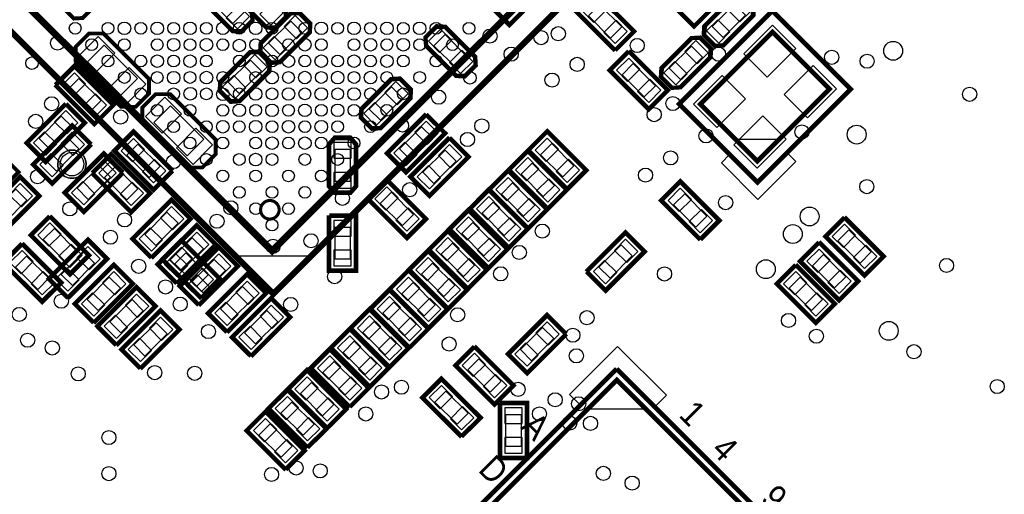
# Model space of a CAD drawing. Extents: x 6 to 156, y -6 to 136.
# Tile 11 of 32: x 60 to 92, y 65 to 80. Entities that reach past the tile are written whole.
import ezdxf

# ---------------------------------------------------------------- set-up
doc = ezdxf.new("R2010")
doc.units = 0
for name, color, linetype in [('PG_ASSEMBLY_BOTTOM', 1, 'CONTINUOUS'), ('PG_ASSEMBLY_TOP', 1, 'CONTINUOUS'), ('PG_PLACE_BOUND_BOTTOM', 152, 'CONTINUOUS'), ('PG_PLACE_BOUND_TOP', 152, 'CONTINUOUS'), ('PG_SILKSCREEN_BOTTOM', 204, 'CONTINUOUS'), ('PG_SILKSCREEN_TOP', 45, 'CONTINUOUS'), ('PIN_BOTTOM', 5, 'CONTINUOUS'), ('PIN_TOP', 1, 'CONTINUOUS'), ('VC_BOTTOM', 5, 'CONTINUOUS'), ('VC_TOP', 1, 'CONTINUOUS')]:
    doc.layers.add(name, color=color, linetype=linetype)

msp = doc.modelspace()

# ---------------------------------------------------------------- linework, layer by layer
at = {"layer": 'PG_ASSEMBLY_BOTTOM'}
for points in [[(75.069192, 81.891378), (76.25461, 80.70596), (75.715876, 80.167226), (74.530458, 81.352644)], [(67.489578, 81.537556), (68.423536, 80.603598), (68.439284, 80.36814), (68.122038, 80.050894), (67.884548, 80.064864), (66.950844, 80.998822), (66.93281, 81.232248), (67.256152, 81.55559)], [(66.797936, 79.944976), (65.863978, 80.878934), (65.847976, 81.114392), (66.165222, 81.431638), (66.402712, 81.417668), (67.33667, 80.48371), (67.354704, 80.250284), (67.031362, 79.926942)], [(69.20738, 79.873602), (68.273422, 78.939644), (68.037964, 78.923896), (67.720464, 79.241142), (67.734434, 79.478378), (68.668646, 80.412336), (68.902072, 80.43037), (69.225414, 80.107028)], [(73.620376, 79.973678), (74.554334, 79.03972), (74.570082, 78.804008), (74.252836, 78.486762), (74.0156, 78.500732), (73.081642, 79.43469), (73.063608, 79.66837), (73.38695, 79.991458)], [(63.565024, 77.443076), (63.170054, 77.443076), (61.697108, 78.915768), (61.697108, 79.310992), (61.697108, 79.418688), (62.092332, 79.813912), (62.343792, 79.813912), (62.595252, 79.813912), (64.067944, 78.34122), (64.067944, 78.08976), (64.067944, 77.8383), (63.672974, 77.443076)], [(67.90182, 78.614778), (66.967862, 77.68082), (66.73215, 77.665072), (66.414904, 77.982318), (66.429128, 78.219808), (67.362832, 79.153766), (67.596512, 79.171546), (67.9196, 78.848204)], [(61.654182, 78.68666), (62.8396, 77.501242), (62.300866, 76.962508), (61.115448, 78.147926)], [(72.461882, 77.743812), (71.527924, 76.809854), (71.292212, 76.793852), (70.974966, 77.111098), (70.988936, 77.348588), (71.923148, 78.282546), (72.15632, 78.30058), (72.479662, 77.977238)], [(64.353694, 77.852016), (64.748918, 77.852016), (66.22161, 76.379324), (66.22161, 75.9841), (66.22161, 75.876404), (65.82664, 75.48118), (65.574926, 75.48118), (65.32372, 75.48118), (63.850774, 76.953872), (63.850774, 77.205332), (63.850774, 77.456792), (64.245998, 77.852016)], [(61.912754, 76.924154), (60.727336, 75.738736), (60.188602, 76.27747), (61.37402, 77.462888)], [(73.563988, 76.585826), (72.37857, 75.400408), (71.839836, 75.939142), (73.025254, 77.12456)], [(64.212724, 74.839576), (63.027306, 76.024994), (63.56604, 76.563728), (64.751458, 75.37831)], [(70.704456, 76.2127), (70.704456, 74.892154), (70.549008, 74.7141), (70.100444, 74.7141), (69.942456, 74.8919), (69.942456, 76.2127), (70.094856, 76.390754), (70.552056, 76.3905)], [(74.318876, 75.828652), (73.133458, 74.643234), (72.594724, 75.181968), (73.780142, 76.367386)], [(62.844172, 75.83678), (64.02959, 74.651362), (63.490856, 74.112628), (62.305438, 75.298046)], [(71.758048, 75.003914), (72.943466, 73.818496), (72.404732, 73.279762), (71.219314, 74.46518)], [(63.607188, 73.173082), (64.792606, 74.3585), (65.33134, 73.819766), (64.145922, 72.634348)], [(70.704456, 73.871074), (70.704456, 72.194674), (69.942456, 72.194674), (69.942456, 73.871074)], [(64.423544, 72.346566), (65.608962, 73.531984), (66.147696, 72.99325), (64.962278, 71.807832)], [(60.908946, 71.880984), (62.094364, 73.066402), (62.633098, 72.527668), (61.44768, 71.34225)], [(65.135506, 71.647304), (66.320924, 72.832722), (66.859658, 72.293988), (65.67424, 71.10857)], [(61.742828, 71.072248), (62.928246, 72.257666), (63.46698, 71.718932), (62.281562, 70.533514)], [(66.051684, 70.768464), (67.237102, 71.953882), (67.775836, 71.415148), (66.590418, 70.22973)], [(62.477142, 70.34784), (63.66256, 71.533258), (64.201294, 70.994524), (63.015876, 69.809106)], [(66.830448, 69.991732), (68.015866, 71.17715), (68.5546, 70.638416), (67.369182, 69.452998)], [(63.25362, 69.59854), (64.439038, 70.783958), (64.977772, 70.245224), (63.792354, 69.059806)], [(76.232004, 67.817238), (76.232004, 66.140838), (75.470004, 66.140838), (75.470004, 67.817238)]]:
    msp.add_lwpolyline(points, close=True, dxfattribs=at)
msp.add_lwpolyline([(62.033404, 75.589638, -1.000063), (61.119004, 75.589638, -0.999937), (62.033404, 75.589638), (62.033404, 75.564238)], format="xyb", dxfattribs=at)
at = {"layer": 'PG_ASSEMBLY_TOP'}
msp.add_lwpolyline([(81.479898, 86.346538), (68.044822, 99.781868), (54.609746, 86.346538), (68.044822, 72.911462), (81.479898, 86.346538)], dxfattribs=at)
for points in [[(80.501998, 81.3054), (81.040732, 81.844134), (82.22615, 80.658716), (81.687416, 80.119982)], [(79.671164, 79.882746), (79.13243, 79.344012), (77.947012, 80.52943), (78.485746, 81.068164)], [(83.008978, 80.958436), (82.07502, 80.024478), (82.059272, 79.788766), (82.376518, 79.47152), (82.614008, 79.485744), (83.547712, 80.419448), (83.565746, 80.653128), (83.242404, 80.976216)], [(81.2292, 78.132432), (82.162904, 79.06639), (82.178906, 79.301848), (81.86166, 79.619094), (81.62417, 79.605124), (80.690212, 78.671166), (80.672432, 78.43774), (80.99552, 78.114398)], [(79.037688, 78.623668), (79.576422, 79.162402), (80.76184, 77.976984), (80.223106, 77.43825)], [(61.5823, 76.764388), (62.121034, 76.225654), (60.935616, 75.040236), (60.396882, 75.57897)], [(78.129384, 75.389994), (77.59065, 74.85126), (76.405232, 76.036678), (76.943966, 76.575412)], [(83.02498, 76.382118), (83.743546, 75.663806), (84.462112, 76.382372), (84.462112, 76.386182), (83.029044, 76.386182)], [(62.607444, 75.851512), (63.146178, 75.312778), (61.96076, 74.12736), (61.422026, 74.666094)], [(77.496924, 74.760074), (76.95819, 74.22134), (75.772772, 75.406758), (76.311506, 75.945492)], [(76.860908, 74.119232), (76.322174, 73.580498), (75.136756, 74.765916), (75.67549, 75.30465)], [(59.257946, 73.37806), (58.719212, 73.916794), (59.90463, 75.102212), (60.443364, 74.563478)], [(82.42808, 73.767696), (81.889346, 73.228962), (80.703928, 74.41438), (81.242662, 74.953114)], [(76.233274, 73.496678), (75.69454, 72.957944), (74.509122, 74.143362), (75.047856, 74.682096)], [(75.576684, 72.839834), (75.03795, 72.3011), (73.852532, 73.486518), (74.391266, 74.025252)], [(60.32627, 73.291192), (60.865004, 73.829926), (62.050422, 72.644508), (61.511688, 72.105774)], [(86.013798, 73.253346), (86.552532, 73.79208), (87.73795, 72.606662), (87.199216, 72.067928)], [(74.915522, 72.176132), (74.376788, 71.637398), (73.19137, 72.822816), (73.730104, 73.36155)], [(78.829662, 71.577962), (78.290928, 72.116696), (79.476346, 73.302114), (80.01508, 72.76338)], [(59.428634, 72.40397), (59.967368, 72.942704), (61.152786, 71.757286), (60.614052, 71.218552)], [(66.29908, 71.862696), (65.760346, 71.323962), (64.574928, 72.50938), (65.113662, 73.048114)], [(85.190838, 72.450452), (85.729572, 72.989186), (86.91499, 71.803768), (86.376256, 71.265034)], [(74.277474, 71.530718), (73.73874, 70.991984), (72.553322, 72.177402), (73.092056, 72.716136)], [(84.437982, 71.719948), (84.976716, 72.258682), (86.162134, 71.073264), (85.6234, 70.53453)], [(73.645522, 70.896226), (73.106788, 70.357492), (71.92137, 71.54291), (72.460104, 72.081644)], [(73.023476, 70.269354), (72.484742, 69.73062), (71.299324, 70.916038), (71.838058, 71.454772)], [(72.383396, 69.64172), (71.844662, 69.102986), (70.659244, 70.288404), (71.197978, 70.827138)], [(76.936346, 70.635114), (77.47508, 70.09638), (76.289662, 68.910962), (75.750928, 69.449696)], [(71.742554, 69.000624), (71.20382, 68.46189), (70.018402, 69.647308), (70.557136, 70.186042)], [(71.093076, 68.34886), (70.554342, 67.810126), (69.368924, 68.995544), (69.907658, 69.534278)], [(74.049128, 69.08038), (74.587862, 69.619114), (75.77328, 68.433696), (75.234546, 67.894962)], [(70.36308, 67.671696), (69.824346, 67.132962), (68.638928, 68.31838), (69.177662, 68.857114)], [(74.70648, 67.392296), (74.167746, 66.853562), (72.982328, 68.03898), (73.521062, 68.577714)], [(79.190596, 68.619116), (80.145382, 67.664584), (78.236064, 67.664584)], [(69.72808, 67.036696), (69.189346, 66.497962), (68.003928, 67.68338), (68.542662, 68.222114)], [(69.023484, 66.326004), (68.48475, 65.78727), (67.299332, 66.972688), (67.838066, 67.511422)]]:
    msp.add_lwpolyline(points, close=True, dxfattribs=at)
at = {"layer": 'PG_ASSEMBLY_TOP', "const_width": 0.1524}
for points in [[(83.731608, 75.687936), (86.064852, 78.021434), (84.2264, 79.859886), (81.893156, 77.526388), (83.731608, 75.687936)], [(69.996304, 59.419744), (78.128114, 51.288188), (87.320628, 60.480448), (79.188818, 68.612258), (69.996304, 59.419744)]]:
    msp.add_lwpolyline(points, dxfattribs=at)
at = {"layer": 'PG_ASSEMBLY_TOP', "const_width": 0.100076}
msp.add_lwpolyline([(67.76212, 73.901554, 1), (68.1863, 74.325988, 1), (67.76212, 73.901554)], format="xyb", dxfattribs=at)
at = {"layer": 'PG_PLACE_BOUND_BOTTOM'}
for points in [[(66.779902, 80.142334), (67.139058, 80.501744), (66.420746, 81.220056), (66.061336, 80.8609)], [(69.009768, 79.855568), (68.650612, 80.214724), (67.932046, 79.496412), (68.291456, 79.137256)], [(73.63841, 79.776066), (73.279254, 79.416656), (73.997566, 78.698344), (74.356722, 79.0575)], [(63.15202, 77.820266), (63.690754, 78.359254), (62.613286, 79.436722), (62.074552, 78.897988)], [(67.704208, 78.596998), (67.345052, 78.956154), (66.626486, 78.237588), (66.985896, 77.878432)], [(61.797946, 78.363318), (61.43879, 78.004162), (62.157102, 77.285596), (62.516258, 77.645006)], [(72.26427, 77.725778), (71.905114, 78.084934), (71.186548, 77.366622), (71.545704, 77.007466)], [(64.766952, 77.474826), (64.227964, 76.936092), (65.305686, 75.85837), (65.84442, 76.397104)], [(61.589412, 76.78039), (61.230256, 77.139546), (60.511944, 76.421234), (60.8711, 76.062078)], [(73.2409, 76.442062), (72.88149, 76.801218), (72.163178, 76.082906), (72.522334, 75.72375)], [(64.06896, 75.162918), (64.428116, 75.522074), (63.709804, 76.24064), (63.350394, 75.881484)], [(70.577456, 76.0603), (70.069456, 76.0603), (70.069456, 75.0443), (70.577456, 75.0443)], [(73.995534, 75.684888), (73.636378, 76.044044), (72.918066, 75.325732), (73.277222, 74.966576)], [(62.987936, 75.513438), (62.62878, 75.154282), (63.347092, 74.435716), (63.706248, 74.794872)], [(71.901812, 74.680572), (71.542656, 74.321416), (72.260968, 73.603104), (72.620124, 73.96226)], [(63.930276, 73.316846), (64.289686, 72.957436), (65.007998, 73.676002), (64.648842, 74.035158)], [(70.577456, 73.540874), (70.069456, 73.540874), (70.069456, 72.524874), (70.577456, 72.524874)], [(64.746886, 72.49033), (65.106042, 72.131174), (65.824608, 72.849486), (65.465452, 73.208642)], [(61.232288, 72.024748), (61.591444, 71.665592), (62.309756, 72.384158), (61.9506, 72.743314)], [(65.458848, 71.790814), (65.818004, 71.431658), (66.536316, 72.14997), (66.17716, 72.50938)], [(62.06617, 71.215758), (62.425326, 70.856602), (63.143638, 71.575168), (62.784482, 71.934324)], [(66.374772, 70.912228), (66.733928, 70.553072), (67.452494, 71.271384), (67.093338, 71.63054)], [(62.80023, 70.491604), (63.159386, 70.132448), (63.877952, 70.85076), (63.518796, 71.209916)], [(67.15379, 70.135496), (67.5132, 69.77634), (68.231512, 70.494652), (67.872356, 70.854062)], [(63.576962, 69.742304), (63.936118, 69.383148), (64.654684, 70.10146), (64.295528, 70.460616)], [(76.105004, 67.487038), (75.597004, 67.487038), (75.597004, 66.471038), (76.105004, 66.471038)]]:
    msp.add_lwpolyline(points, close=True, dxfattribs=at)
msp.add_lwpolyline([(62.033404, 75.589638, 1), (61.119024, 75.589581, 1)], format="xyb", close=True, dxfattribs=at)
at = {"layer": 'PG_PLACE_BOUND_TOP'}
for points in [[(81.479898, 86.346538), (68.044822, 72.911462), (54.609492, 86.346538), (68.044822, 99.781614)], [(79.347822, 80.026256), (78.988666, 79.6671), (78.270354, 80.385412), (78.62951, 80.744822)], [(82.990944, 80.760824), (83.350354, 80.401668), (82.631788, 79.683356), (82.272632, 80.042512)], [(83.731608, 75.687936), (81.892902, 77.526642), (84.2264, 79.859886), (86.065106, 78.021434)], [(81.24698, 78.32979), (80.887824, 78.6892), (81.606136, 79.407512), (81.965292, 79.048356)], [(79.36103, 78.479904), (79.720186, 78.83906), (80.438752, 78.120748), (80.079342, 77.761592)], [(61.43879, 76.4413), (61.797946, 76.08189), (61.07938, 75.363578), (60.720224, 75.722734)], [(77.806042, 75.533758), (77.446886, 75.174602), (76.72832, 75.892914), (77.08773, 76.252324)], [(62.46368, 75.528424), (62.822836, 75.169014), (62.104524, 74.450702), (61.745368, 74.809858)], [(77.173582, 74.903838), (76.814426, 74.544682), (76.09586, 75.262994), (76.45527, 75.62215)], [(76.537566, 74.262742), (76.17841, 73.903586), (75.459844, 74.621898), (75.819, 74.981308)], [(59.40171, 73.701148), (59.042554, 74.060304), (59.760866, 74.77887), (60.120276, 74.419714)], [(82.104738, 73.91146), (81.745582, 73.552304), (81.02727, 74.270616), (81.386426, 74.629772)], [(75.909932, 73.640188), (75.550776, 73.281032), (74.832464, 73.999598), (75.19162, 74.358754)], [(75.253342, 72.983598), (74.894186, 72.624188), (74.17562, 73.342754), (74.534776, 73.70191)], [(60.649612, 73.147682), (61.008768, 73.506838), (61.72708, 72.788272), (61.367924, 72.429116)], [(86.33714, 73.109836), (86.696296, 73.468992), (87.414608, 72.750426), (87.055452, 72.39127)], [(74.59218, 72.319896), (74.233024, 71.96074), (73.514458, 72.679052), (73.873614, 73.038208)], [(78.973426, 71.901304), (78.61427, 72.26046), (79.332582, 72.978772), (79.691738, 72.619616)], [(59.751976, 72.260206), (60.111132, 72.619362), (60.829698, 71.90105), (60.470288, 71.54164)], [(65.975738, 72.00646), (65.616582, 71.647304), (64.89827, 72.365616), (65.257426, 72.724772)], [(85.51418, 72.306688), (85.873336, 72.665844), (86.591648, 71.947532), (86.232492, 71.588376)], [(73.954132, 71.674228), (73.594976, 71.315072), (72.87641, 72.033638), (73.23582, 72.392794)], [(73.32218, 71.03999), (72.963024, 70.680834), (72.244712, 71.399146), (72.603868, 71.758556)], [(84.761324, 71.576438), (85.12048, 71.935594), (85.839046, 71.217028), (85.479636, 70.857872)], [(72.700134, 70.412864), (72.340978, 70.053708), (71.622412, 70.77202), (71.981822, 71.13143)], [(72.060054, 69.78523), (71.700898, 69.426074), (70.982332, 70.144386), (71.341488, 70.503796)], [(76.792582, 70.311772), (77.151738, 69.952616), (76.433426, 69.234304), (76.07427, 69.59346)], [(71.419212, 69.144388), (71.060056, 68.785232), (70.34149, 69.503544), (70.7009, 69.8627)], [(70.769734, 68.49237), (70.410578, 68.133214), (69.692012, 68.851526), (70.051168, 69.210936)], [(74.37247, 68.936616), (74.731626, 69.295772), (75.449938, 68.57746), (75.090782, 68.218304)], [(70.039738, 67.81546), (69.680582, 67.456304), (68.96227, 68.174616), (69.321426, 68.533772)], [(69.996304, 59.419744), (79.188564, 68.612004), (87.320374, 60.480194), (78.128114, 51.287934)], [(74.383138, 67.53606), (74.023982, 67.176904), (73.30567, 67.895216), (73.664826, 68.254372)], [(69.404738, 67.18046), (69.045582, 66.821304), (68.32727, 67.539616), (68.686426, 67.898772)], [(68.700142, 66.469514), (68.340986, 66.110358), (67.62242, 66.828924), (67.98183, 67.18808)]]:
    msp.add_lwpolyline(points, close=True, dxfattribs=at)
at = {"layer": 'PG_SILKSCREEN_BOTTOM', "const_width": 0.127}
for points in [[(62.26556, 81.91373), (61.295788, 80.943958), (61.277754, 80.656684), (61.63691, 80.297274), (61.924438, 80.315308), (62.89421, 81.28508), (62.912244, 81.572608), (62.553088, 81.931764), (62.26556, 81.91373)], [(74.440542, 81.352644), (75.715622, 80.07731), (76.344272, 80.70596), (75.069192, 81.981294), (74.449432, 81.361534)], [(67.399408, 80.510634), (66.429636, 81.480406), (66.142362, 81.49844), (65.782952, 81.139284), (65.800986, 80.851756), (66.771012, 79.881984), (67.058286, 79.86395), (67.417442, 80.22336), (67.399408, 80.510634)], [(66.887852, 80.971898), (67.857624, 80.001872), (68.145152, 79.984092), (68.504308, 80.343248), (68.486274, 80.630522), (67.516502, 81.600548), (67.229228, 81.618328), (66.869818, 81.259172), (66.887852, 80.971898)], [(68.641722, 80.475328), (67.671696, 79.505556), (67.653662, 79.218028), (68.013072, 78.858872), (68.300346, 78.876906), (69.270372, 79.846678), (69.288152, 80.133952), (68.928996, 80.493362), (68.641722, 80.475328)], [(73.01865, 79.407766), (73.988676, 78.437994), (74.27595, 78.41996), (74.635106, 78.779116), (74.617326, 79.066644), (73.6473, 80.036416), (73.360026, 80.05445), (73.000616, 79.69504), (73.01865, 79.407766)], [(64.067944, 77.874114), (64.067944, 78.34122), (62.595252, 79.813912), (62.1284, 79.813912), (61.697108, 79.382874), (61.697108, 78.915768), (63.170054, 77.443076), (63.636906, 77.443076), (64.067944, 77.874114)], [(67.335908, 79.216504), (66.366136, 78.246732), (66.348102, 77.959204), (66.707512, 77.600048), (66.994786, 77.618082), (67.964558, 78.587854), (67.982592, 78.875382), (67.623436, 79.234538), (67.335908, 79.216504)], [(61.025532, 78.147926), (62.300866, 76.872592), (62.929516, 77.501242), (61.654182, 78.776576), (61.034676, 78.156816)], [(71.89597, 78.345538), (70.926198, 77.375512), (70.908164, 77.088238), (71.26732, 76.729082), (71.554848, 76.746862), (72.52462, 77.716888), (72.542654, 78.004162), (72.183498, 78.363318), (71.89597, 78.345538)], [(63.850774, 77.420978), (63.850774, 76.953872), (65.32372, 75.48118), (65.790572, 75.48118), (66.22161, 75.912218), (66.22161, 76.379324), (64.748918, 77.852016), (64.281812, 77.852016), (63.850774, 77.420978)], [(61.37402, 77.552804), (60.098686, 76.27747), (60.727336, 75.64882), (62.002416, 76.924154), (61.38291, 77.543914)], [(73.025254, 77.214476), (71.750174, 75.939142), (72.37857, 75.310492), (73.653904, 76.585826), (73.034144, 77.205332)], [(64.84112, 75.378564), (63.56604, 76.653644), (62.93739, 76.024994), (64.212724, 74.749914), (64.83223, 75.36942)], [(69.878956, 76.2381), (69.878956, 74.8665), (70.069456, 74.6506), (70.577456, 74.650854), (70.767956, 74.8665), (70.767956, 76.238354), (70.577456, 76.454), (70.069456, 76.454), (69.878956, 76.2381)], [(73.780142, 76.457302), (72.504808, 75.181968), (73.133458, 74.553318), (74.408792, 75.828652), (73.789032, 76.448158)], [(59.219846, 75.962256), (57.944766, 74.687176), (58.573416, 74.058526), (59.848496, 75.333606), (59.22899, 75.953366)], [(62.215522, 75.297792), (63.490856, 74.022712), (64.119506, 74.651362), (62.844172, 75.926442), (62.224666, 75.306936)], [(71.129652, 74.46518), (72.404732, 73.189846), (73.033382, 73.818496), (71.758048, 75.093576), (71.138542, 74.47407)], [(64.145922, 72.544432), (65.421256, 73.819512), (64.792606, 74.448162), (63.517272, 73.173082), (64.137032, 72.553576)], [(69.878956, 73.934574), (69.878956, 72.131174), (70.767956, 72.131174), (70.767956, 73.934574), (69.891656, 73.934574)], [(64.962532, 71.717916), (66.237612, 72.99325), (65.608962, 73.6219), (64.333882, 72.346566), (64.953388, 71.72706)], [(61.44768, 71.252588), (62.72276, 72.527922), (62.094364, 73.156572), (60.81903, 71.881238), (61.43879, 71.261478)], [(65.67424, 71.018654), (66.949574, 72.293734), (66.320924, 72.922384), (65.045844, 71.647304), (65.66535, 71.027544)], [(62.281562, 70.443598), (63.556896, 71.718678), (62.928246, 72.347328), (61.652912, 71.072248), (62.272672, 70.452488)], [(66.590418, 70.139814), (67.865498, 71.415148), (67.236848, 72.043798), (65.961768, 70.768464), (66.581528, 70.148958)], [(63.015876, 69.71919), (64.290956, 70.994524), (63.662306, 71.62292), (62.387226, 70.34784), (63.006732, 69.72808)], [(67.369436, 69.363336), (68.64477, 70.638416), (68.01612, 71.267066), (66.740786, 69.991732), (67.360546, 69.372226)], [(63.792608, 68.96989), (65.067688, 70.245224), (64.439038, 70.873874), (63.163958, 69.59854), (63.783464, 68.979034)], [(75.406504, 67.880738), (75.406504, 66.077338), (76.295504, 66.077338), (76.295504, 67.880738), (75.419204, 67.880738)]]:
    msp.add_lwpolyline(points, dxfattribs=at)
at = {"layer": 'PG_SILKSCREEN_TOP'}
for points, const_width in [([(83.078066, 86.38921), (68.087494, 101.379782), (53.096668, 86.388956), (68.08724, 71.398384), (83.078066, 86.38921)], 0.199898), ([(81.621122, 86.346538), (68.044822, 99.922838), (54.468522, 86.346538), (68.044822, 72.770238), (81.621122, 86.346538)], 0.199898), ([(81.040986, 81.93405), (82.316066, 80.65897), (81.687416, 80.03032), (80.412336, 81.3054), (81.031842, 81.92516)], 0.127), ([(79.13243, 79.254096), (77.857096, 80.529176), (78.485746, 81.157826), (79.76108, 79.882746), (79.14132, 79.262986)], 0.127), ([(83.610704, 80.392524), (82.640932, 79.422752), (82.353404, 79.404972), (81.994248, 79.764128), (82.012282, 80.051402), (82.982054, 81.021174), (83.269328, 81.039208), (83.628738, 80.680052), (83.610704, 80.392524)], 0.127), ([(81.209388, 77.534262), (84.218526, 80.5434), (86.747604, 78.014322), (83.738466, 75.005184), (81.209388, 77.534262)], 0.1524), ([(80.627474, 78.69809), (81.597246, 79.668116), (81.88452, 79.685896), (82.24393, 79.32674), (82.225896, 79.039466), (81.256124, 78.06944), (80.968596, 78.051406), (80.60944, 78.410816), (80.627474, 78.69809)], 0.127), ([(79.576422, 79.252318), (80.851756, 77.976984), (80.223106, 77.348588), (78.948026, 78.623668), (79.567532, 79.243428)], 0.127), ([(62.21095, 76.225654), (60.93587, 74.950574), (60.30722, 75.579224), (61.5823, 76.854304), (62.20206, 76.234544)], 0.127), ([(77.59065, 74.761344), (76.315316, 76.036678), (76.943966, 76.665328), (78.2193, 75.389994), (77.59954, 74.770488)], 0.127), ([(76.95819, 74.131424), (75.682856, 75.406758), (76.311506, 76.035408), (77.58684, 74.760074), (76.96708, 74.140568)], 0.127), ([(63.236094, 75.312778), (61.96076, 74.037444), (61.33211, 74.666094), (62.607444, 75.941428), (63.22695, 75.321668)], 0.127), ([(76.32192, 73.490582), (75.04684, 74.765662), (75.67549, 75.394312), (76.95057, 74.119232), (76.331064, 73.499472)], 0.127), ([(58.62955, 73.916794), (59.90463, 75.191874), (60.53328, 74.563224), (59.257946, 73.288144), (58.63844, 73.907904)], 0.127), ([(81.889346, 73.139046), (80.614012, 74.41438), (81.242662, 75.04303), (82.517996, 73.767696), (81.898236, 73.14819)], 0.127), ([(75.69454, 72.868028), (74.41946, 74.143108), (75.047856, 74.771758), (76.32319, 73.496678), (75.70343, 72.876918)], 0.127), ([(75.037696, 72.211184), (73.762616, 73.486518), (74.391266, 74.115168), (75.666346, 72.839834), (75.04684, 72.220328)], 0.127), ([(60.865004, 73.919842), (62.140084, 72.644762), (61.511688, 72.016112), (60.236354, 73.291192), (60.856114, 73.910952)], 0.127), ([(86.552532, 73.881996), (87.827866, 72.606916), (87.199216, 71.978266), (85.923882, 73.253346), (86.543642, 73.873106)], 0.127), ([(74.376534, 71.547482), (73.101454, 72.822816), (73.730104, 73.451212), (75.005184, 72.176132), (74.385678, 71.556626)], 0.127), ([(65.760346, 71.234046), (64.485012, 72.50938), (65.113662, 73.13803), (66.388996, 71.862696), (65.769236, 71.24319)], 0.127), ([(78.201012, 72.116696), (79.476346, 73.39203), (80.104996, 72.76338), (78.829662, 71.488046), (78.210156, 72.107806)], 0.127), ([(59.967368, 73.03262), (61.242702, 71.757286), (60.614052, 71.128636), (59.338972, 72.40397), (59.958478, 73.023476)], 0.127), ([(73.73874, 70.902068), (72.463406, 72.177148), (73.092056, 72.805798), (74.367136, 71.530718), (73.74763, 70.910958)], 0.127), ([(85.729572, 73.079102), (87.004906, 71.803768), (86.376256, 71.175372), (85.100922, 72.450452), (85.720682, 73.069958)], 0.127), ([(73.106788, 70.267576), (71.831454, 71.54291), (72.460104, 72.17156), (73.735438, 70.896226), (73.115678, 70.27672)], 0.127), ([(84.97697, 72.348598), (86.25205, 71.073518), (85.6234, 70.444868), (84.34832, 71.719948), (84.967826, 72.339708)], 0.127), ([(72.484488, 69.640704), (71.209408, 70.915784), (71.838058, 71.544434), (73.113138, 70.269354), (72.493632, 69.649594)], 0.127), ([(71.844408, 69.01307), (70.569328, 70.28815), (71.197978, 70.9168), (72.473058, 69.64172), (71.853552, 69.02196)], 0.127), ([(77.564996, 70.09638), (76.289662, 68.821046), (75.661012, 69.449696), (76.936346, 70.72503), (77.555852, 70.10527)], 0.127), ([(71.203566, 68.372228), (69.928486, 69.647308), (70.557136, 70.275958), (71.832216, 69.000624), (71.21271, 68.381118)], 0.127), ([(70.554088, 67.72021), (69.279008, 68.99529), (69.907658, 69.62394), (71.182738, 68.34886), (70.563232, 67.7291)], 0.127), ([(74.587862, 69.708776), (75.863196, 68.433696), (75.234546, 67.805046), (73.959212, 69.08038), (74.578972, 69.699886)], 0.127), ([(69.824346, 67.043046), (68.549012, 68.31838), (69.177662, 68.94703), (70.452996, 67.671696), (69.833236, 67.05219)], 0.127), ([(69.637148, 59.419744), (79.188818, 68.971414)], 0.1524), ([(74.167746, 66.763646), (72.892412, 68.03898), (73.521062, 68.667376), (74.796396, 67.392296), (74.176636, 66.77279)], 0.127), ([(79.188818, 68.971414), (87.679784, 60.480448)], 0.1524), ([(69.189346, 66.408046), (67.914012, 67.68338), (68.542662, 68.311776), (69.817996, 67.036696), (69.198236, 66.41719)], 0.127), ([(68.484496, 65.697354), (67.209416, 66.972434), (67.838066, 67.601084), (69.1134, 66.326004), (68.49364, 65.706244)], 0.127)]:
    msp.add_lwpolyline(points, dxfattribs=dict(at, const_width=const_width))
for points in [[(82.847688, 75.907138), (82.571844, 75.631548), (83.75269, 74.450702), (84.975954, 75.673966), (84.693252, 75.956668), (83.745578, 75.009248)], [(66.913506, 72.62876), (69.317616, 72.62876), (68.115434, 71.426578)], [(80.792828, 68.118482), (79.215234, 69.696076), (77.66558, 68.146676), (78.020164, 67.792092), (79.20228, 68.974208), (80.42529, 67.751198)]]:
    msp.add_lwpolyline(points, close=True, dxfattribs=at)
at = {"layer": 'PIN_BOTTOM'}
for points in [[(66.923739, 79.962775), (67.318871, 80.357907), (66.959661, 80.717117), (66.564529, 80.321985)], [(68.046527, 80.837005), (67.651395, 80.441873), (68.010605, 80.082663), (68.405737, 80.477795)], [(69.189581, 79.999405), (68.794449, 80.394537), (68.435239, 80.035327), (68.830371, 79.640195)], [(73.494573, 79.955625), (73.099441, 79.560493), (73.458651, 79.201283), (73.853783, 79.596415)], [(62.334705, 78.547697), (62.963323, 79.176315), (62.424507, 79.715131), (61.795889, 79.086513)], [(68.506829, 79.316653), (68.111697, 79.711785), (67.752487, 79.352575), (68.147619, 78.957443)], [(74.177325, 79.272873), (73.782193, 78.877741), (74.141403, 78.518531), (74.536535, 78.913663)], [(67.884021, 78.740835), (67.488889, 79.135967), (67.129679, 78.776757), (67.524811, 78.381625)], [(63.340545, 77.541857), (63.969163, 78.170475), (63.430347, 78.709291), (62.801729, 78.080673)], [(61.654109, 78.543131), (61.258977, 78.147999), (61.618187, 77.788789), (62.013319, 78.183921)], [(67.201269, 78.058083), (66.806137, 78.453215), (66.446927, 78.094005), (66.842059, 77.698873)], [(72.444083, 77.869615), (72.048951, 78.264747), (71.689741, 77.905537), (72.084873, 77.510405)], [(62.336861, 77.860379), (61.941729, 77.465247), (62.300939, 77.106037), (62.696071, 77.501169)], [(64.578173, 77.753235), (63.949555, 77.124617), (64.488371, 76.585801), (65.116989, 77.214419)], [(71.761331, 77.186863), (71.366199, 77.581995), (71.006989, 77.222785), (71.402121, 76.827653)], [(61.769225, 76.924227), (61.374093, 77.319359), (61.014883, 76.960149), (61.410015, 76.565017)], [(65.584013, 76.747395), (64.955395, 76.118777), (65.494211, 75.579961), (66.122829, 76.208579)], [(73.420459, 76.585899), (73.025327, 76.981031), (72.666117, 76.621821), (73.061249, 76.226689)], [(61.086473, 76.241475), (60.691341, 76.636607), (60.332131, 76.277397), (60.727263, 75.882265)], [(63.530045, 75.665857), (63.925177, 76.060989), (63.565967, 76.420199), (63.170835, 76.025067)], [(70.602856, 76.2889), (70.044056, 76.2889), (70.044056, 75.7809), (70.602856, 75.7809)], [(72.737707, 75.903147), (72.342575, 76.298279), (71.983365, 75.939069), (72.378497, 75.543937)], [(74.175347, 75.828725), (73.780215, 76.223857), (73.421005, 75.864647), (73.816137, 75.469515)], [(62.844099, 75.693251), (62.448967, 75.298119), (62.808177, 74.938909), (63.203309, 75.334041)], [(64.212797, 74.983105), (64.607929, 75.378237), (64.248719, 75.737447), (63.853587, 75.342315)], [(73.492595, 75.145973), (73.097463, 75.541105), (72.738253, 75.181895), (73.133385, 74.786763)], [(70.602856, 75.3237), (70.044056, 75.3237), (70.044056, 74.8157), (70.602856, 74.8157)], [(63.526851, 75.010499), (63.131719, 74.615367), (63.490929, 74.256157), (63.886061, 74.651289)], [(71.757975, 74.860385), (71.362843, 74.465253), (71.722053, 74.106043), (72.117185, 74.501175)], [(64.433469, 73.855761), (64.828601, 73.460629), (65.187811, 73.819839), (64.792679, 74.214971)], [(72.440727, 74.177633), (72.045595, 73.782501), (72.404805, 73.423291), (72.799937, 73.818423)], [(63.750717, 73.173009), (64.145849, 72.777877), (64.505059, 73.137087), (64.109927, 73.532219)], [(70.602856, 73.769474), (70.044056, 73.769474), (70.044056, 73.261474), (70.602856, 73.261474)], [(65.249825, 73.029245), (65.644957, 72.634113), (66.004167, 72.993323), (65.609035, 73.388455)], [(61.735227, 72.563917), (62.130359, 72.168785), (62.489569, 72.527995), (62.094437, 72.923127)], [(64.567073, 72.346493), (64.962205, 71.951361), (65.321415, 72.310571), (64.926283, 72.705703)], [(65.961787, 72.329729), (66.356919, 71.934597), (66.716129, 72.293807), (66.320997, 72.688939)], [(70.602856, 72.804274), (70.044056, 72.804274), (70.044056, 72.296274), (70.602856, 72.296274)], [(61.052475, 71.881165), (61.447607, 71.486033), (61.806817, 71.845243), (61.411685, 72.240375)], [(62.569109, 71.754673), (62.964241, 71.359541), (63.323451, 71.718751), (62.928319, 72.113883)], [(65.279035, 71.646977), (65.674167, 71.251845), (66.033377, 71.611055), (65.638245, 72.006187)], [(66.877965, 71.451143), (67.273097, 71.056011), (67.632307, 71.415221), (67.237175, 71.810353)], [(61.886357, 71.071921), (62.281489, 70.676789), (62.640699, 71.035999), (62.245567, 71.431131)], [(63.303423, 71.030519), (63.698555, 70.635387), (64.057765, 70.994597), (63.662633, 71.389729)], [(66.195213, 70.768391), (66.590345, 70.373259), (66.949555, 70.732469), (66.554423, 71.127601)], [(67.656983, 70.674411), (68.052115, 70.279279), (68.411325, 70.638489), (68.016193, 71.033621)], [(62.620671, 70.347767), (63.015803, 69.952635), (63.375013, 70.311845), (62.979881, 70.706977)], [(64.079901, 70.281219), (64.475033, 69.886087), (64.834243, 70.245297), (64.439111, 70.640429)], [(66.974231, 69.991659), (67.369363, 69.596527), (67.728573, 69.955737), (67.333441, 70.350869)], [(63.397149, 69.598467), (63.792281, 69.203335), (64.151491, 69.562545), (63.756359, 69.957677)], [(76.130404, 67.715638), (75.571604, 67.715638), (75.571604, 67.207638), (76.130404, 67.207638)], [(76.130404, 66.750438), (75.571604, 66.750438), (75.571604, 66.242438), (76.130404, 66.242438)]]:
    msp.add_lwpolyline(points, close=True, dxfattribs=at)
msp.add_circle((61.576204, 75.589638), 0.381, dxfattribs=at)
at = {"layer": 'PIN_TOP'}
for points in [[(78.844883, 80.565171), (78.449751, 80.170039), (78.090541, 80.529249), (78.485673, 80.924381)], [(83.134781, 80.940637), (83.529913, 80.545505), (83.170703, 80.186295), (82.775571, 80.581427)], [(79.527635, 79.882419), (79.132503, 79.487287), (78.773293, 79.846497), (79.168425, 80.241629)], [(82.452029, 80.257885), (82.847161, 79.862753), (82.487951, 79.503543), (82.092819, 79.898675)], [(84.048205, 78.397252), (83.293864, 79.151593), (84.227811, 80.08554), (84.982152, 79.331199)], [(81.785895, 78.832983), (81.390763, 79.228115), (81.749973, 79.587325), (82.145105, 79.192193)], [(79.181217, 78.623741), (79.576349, 79.018873), (79.935559, 78.659663), (79.540427, 78.264531)], [(81.103143, 78.150231), (80.708011, 78.545363), (81.067221, 78.904573), (81.462353, 78.509441)], [(85.356559, 77.088898), (84.602218, 77.843239), (85.536165, 78.777186), (86.290506, 78.022845)], [(79.863969, 77.940989), (80.259101, 78.336121), (80.618311, 77.976911), (80.223179, 77.581779)], [(82.421843, 76.77089), (81.667502, 77.525231), (82.601449, 78.459178), (83.35579, 77.704837)], [(83.730197, 75.462536), (82.975856, 76.216877), (83.909803, 77.150824), (84.664144, 76.396483)], [(61.582627, 76.620859), (61.977759, 76.225727), (61.618549, 75.866517), (61.223417, 76.261649)], [(77.303103, 76.072673), (76.907971, 75.677541), (76.548761, 76.036751), (76.943893, 76.431883)], [(60.899875, 75.938107), (61.295007, 75.542975), (60.935797, 75.183765), (60.540665, 75.578897)], [(76.670643, 75.442753), (76.275511, 75.047621), (75.916301, 75.406831), (76.311433, 75.801963)], [(62.607517, 75.707983), (63.002649, 75.312851), (62.643439, 74.953641), (62.248307, 75.348773)], [(77.985855, 75.389921), (77.590723, 74.994789), (77.231513, 75.353999), (77.626645, 75.749131)], [(76.034627, 74.801657), (75.639495, 74.406525), (75.280285, 74.765735), (75.675417, 75.160867)], [(59.940625, 74.204341), (59.545493, 74.599473), (59.904703, 74.958683), (60.299835, 74.563551)], [(61.924765, 75.025231), (62.319897, 74.630099), (61.960687, 74.270889), (61.565555, 74.666021)], [(77.353395, 74.760001), (76.958263, 74.364869), (76.599053, 74.724079), (76.994185, 75.119211)], [(81.601799, 74.450375), (81.206667, 74.055243), (80.847457, 74.414453), (81.242589, 74.809585)], [(75.406993, 74.179357), (75.011861, 73.784225), (74.652651, 74.143435), (75.047783, 74.538567)], [(76.717379, 74.118905), (76.322247, 73.723773), (75.963037, 74.082983), (76.358169, 74.478115)], [(74.750403, 73.522513), (74.355271, 73.127381), (73.996061, 73.486591), (74.391193, 73.881723)], [(76.089745, 73.496605), (75.694613, 73.101473), (75.335403, 73.460683), (75.730535, 73.855815)], [(82.284551, 73.767623), (81.889419, 73.372491), (81.530209, 73.731701), (81.925341, 74.126833)], [(60.469799, 73.291519), (60.864931, 73.686651), (61.224141, 73.327441), (60.829009, 72.932309)], [(86.157327, 73.253673), (86.552459, 73.648805), (86.911669, 73.289595), (86.516537, 72.894463)], [(74.088987, 72.858811), (73.693855, 72.463679), (73.334645, 72.822889), (73.729777, 73.218021)], [(61.152551, 72.608767), (61.547683, 73.003899), (61.906893, 72.644689), (61.511761, 72.249557)], [(65.472799, 72.545375), (65.077667, 72.150243), (64.718457, 72.509453), (65.113589, 72.904585)], [(75.433155, 72.839761), (75.038023, 72.444629), (74.678813, 72.803839), (75.073945, 73.198971)], [(79.512341, 72.404243), (79.117209, 72.799375), (79.476419, 73.158585), (79.871551, 72.763453)], [(86.840079, 72.570921), (87.235211, 72.966053), (87.594421, 72.606843), (87.199289, 72.211711)], [(59.572163, 72.404043), (59.967295, 72.799175), (60.326505, 72.439965), (59.931373, 72.044833)], [(85.334367, 72.450525), (85.729499, 72.845657), (86.088709, 72.486447), (85.693577, 72.091315)], [(73.451193, 72.213397), (73.056061, 71.818265), (72.696851, 72.177475), (73.091983, 72.572607)], [(74.771739, 72.176059), (74.376607, 71.780927), (74.017397, 72.140137), (74.412529, 72.535269)], [(78.829589, 71.721491), (78.434457, 72.116623), (78.793667, 72.475833), (79.188799, 72.080701)], [(60.254915, 71.721291), (60.650047, 72.116423), (61.009257, 71.757213), (60.614125, 71.362081)], [(66.155551, 71.862623), (65.760419, 71.467491), (65.401209, 71.826701), (65.796341, 72.221833)], [(72.819241, 71.578905), (72.424109, 71.183773), (72.064899, 71.542983), (72.460031, 71.938115)], [(84.581511, 71.720275), (84.976643, 72.115407), (85.335853, 71.756197), (84.940721, 71.361065)], [(86.017119, 71.767773), (86.412251, 72.162905), (86.771461, 71.803695), (86.376329, 71.408563)], [(74.133945, 71.530645), (73.738813, 71.135513), (73.379603, 71.494723), (73.774735, 71.889855)], [(72.197195, 70.951779), (71.802063, 70.556647), (71.442853, 70.915857), (71.837985, 71.310989)], [(85.264263, 71.037523), (85.659395, 71.432655), (86.018605, 71.073445), (85.623473, 70.678313)], [(73.501993, 70.896153), (73.106861, 70.501021), (72.747651, 70.860231), (73.142783, 71.255363)], [(71.557115, 70.324145), (71.161983, 69.929013), (70.802773, 70.288223), (71.197905, 70.683355)], [(72.879947, 70.269027), (72.484815, 69.873895), (72.125605, 70.233105), (72.520737, 70.628237)], [(76.936419, 70.491585), (77.331551, 70.096453), (76.972341, 69.737243), (76.577209, 70.132375)], [(70.916273, 69.683303), (70.521141, 69.288171), (70.161931, 69.647381), (70.557063, 70.042513)], [(72.239867, 69.641393), (71.844735, 69.246261), (71.485525, 69.605471), (71.880657, 70.000603)], [(76.253667, 69.808833), (76.648799, 69.413701), (76.289589, 69.054491), (75.894457, 69.449623)], [(70.266795, 69.031285), (69.871663, 68.636153), (69.512453, 68.995363), (69.907585, 69.390495)], [(74.192657, 69.080453), (74.587789, 69.475585), (74.946999, 69.116375), (74.551867, 68.721243)], [(71.599025, 69.000551), (71.203893, 68.605419), (70.844683, 68.964629), (71.239815, 69.359761)], [(74.875409, 68.397701), (75.270541, 68.792833), (75.629751, 68.433623), (75.234619, 68.038491)], [(69.536799, 68.354375), (69.141667, 67.959243), (68.782457, 68.318453), (69.177589, 68.713585)], [(70.949547, 68.348533), (70.554415, 67.953401), (70.195205, 68.312611), (70.590337, 68.707743)], [(73.880199, 68.074975), (73.485067, 67.679843), (73.125857, 68.039053), (73.520989, 68.434185)], [(68.901799, 67.719375), (68.506667, 67.324243), (68.147457, 67.683453), (68.542589, 68.078585)], [(70.219551, 67.671623), (69.824419, 67.276491), (69.465209, 67.635701), (69.860341, 68.030833)], [(74.562951, 67.392223), (74.167819, 66.997091), (73.808609, 67.356301), (74.203741, 67.751433)], [(68.197203, 67.008429), (67.802071, 66.613297), (67.442861, 66.972507), (67.837993, 67.367639)], [(69.584551, 67.036623), (69.189419, 66.641491), (68.830209, 67.000701), (69.225341, 67.395833)], [(68.879955, 66.325677), (68.484823, 65.930545), (68.125613, 66.289755), (68.520745, 66.684887)]]:
    msp.add_lwpolyline(points, close=True, dxfattribs=at)
for centre in [(61.680852, 79.982568), (62.741556, 79.982568), (63.80226, 79.982314), (64.86271, 79.982568), (65.923414, 79.982568), (66.984372, 79.982568), (68.044822, 79.982314), (69.105272, 79.982568), (70.16623, 79.982568), (71.226934, 79.982568), (72.287384, 79.982314), (73.348088, 79.982568), (74.408792, 79.982568), (62.211204, 79.452216), (63.271908, 79.452216), (64.332358, 79.452216), (65.393062, 79.452216), (66.453766, 79.452216), (67.514724, 79.452216), (68.57492, 79.452216), (69.635878, 79.452216), (70.696582, 79.452216), (71.757286, 79.452216), (72.817736, 79.452216), (73.87844, 79.452216), (62.741556, 78.921864), (63.80226, 78.922118), (64.86271, 78.921864), (65.923414, 78.921864), (66.984372, 78.921864), (68.044822, 78.922118), (69.105272, 78.921864), (70.16623, 78.921864), (71.226934, 78.921864), (72.287384, 78.922118), (73.348088, 78.921864), (63.271908, 78.391766), (64.332612, 78.391766), (65.393062, 78.391512), (66.453766, 78.391512), (67.51447, 78.391766), (68.575174, 78.391766), (69.635878, 78.391512), (70.696582, 78.391512), (71.757032, 78.391766), (72.817736, 78.391766), (63.80226, 77.86116), (64.862964, 77.86116), (65.923414, 77.86116), (66.984118, 77.86116), (68.044822, 77.86116), (69.105526, 77.86116), (70.16623, 77.86116), (71.22668, 77.86116), (72.287384, 77.86116), (64.332612, 77.330808), (65.393316, 77.330808), (66.453766, 77.330808), (67.51447, 77.330808), (68.575174, 77.330808), (69.635878, 77.330808), (70.696328, 77.330808), (71.757032, 77.330808), (64.862964, 76.800456), (65.923414, 76.80071), (66.984118, 76.800456), (68.044822, 76.800456), (69.105526, 76.800456), (70.16623, 76.80071), (71.22668, 76.800456), (65.393062, 76.270358), (66.453766, 76.270358), (67.51447, 76.270104), (68.575174, 76.270104), (69.635878, 76.270358), (70.696582, 76.270358), (65.923414, 75.740006), (66.984372, 75.740006), (68.044822, 75.739752), (69.105272, 75.740006), (70.16623, 75.740006), (66.453766, 75.209654), (67.514724, 75.209654), (68.57492, 75.209654), (69.635878, 75.209654), (66.984372, 74.679302), (68.044822, 74.679302), (69.105272, 74.679302), (67.51447, 74.14895), (68.575174, 74.14895), (68.044822, 73.618598)]:
    msp.add_circle(centre, 0.1905, dxfattribs=at)
at = {"layer": 'VC_BOTTOM'}
for centre, radius in [((63.272416, 79.980028), 0.2032), ((64.33312, 79.980028), 0.2032), ((65.393824, 79.980282), 0.2032), ((66.453004, 79.983838), 0.2032), ((67.516756, 79.980536), 0.2032), ((69.636386, 79.980282), 0.2032), ((70.69709, 79.980282), 0.2032), ((71.757794, 79.980028), 0.2032), ((72.818498, 79.980028), 0.2032), ((75.089004, 79.729838), 0.2286), ((76.740004, 79.679038), 0.2286), ((77.298804, 79.806038), 0.2286), ((61.113924, 79.505302), 0.2286), ((64.863218, 79.449676), 0.2032), ((65.924176, 79.449676), 0.2032), ((66.986404, 79.425038), 0.2032), ((69.10578, 79.449676), 0.2032), ((71.227442, 79.449676), 0.2032), ((72.287384, 79.450184), 0.2032), ((79.84998, 79.425546), 0.2286), ((75.774804, 79.145638), 0.2286), ((82.480404, 79.145638), 0.2286), ((86.138004, 79.044038), 0.2286), ((88.12403, 79.253842), 0.3048), ((60.284614, 78.855062), 0.2032), ((64.332866, 78.919324), 0.2032), ((65.393824, 78.919324), 0.2032), ((68.575682, 78.919324), 0.2032), ((69.636386, 78.919324), 0.2032), ((70.69709, 78.919324), 0.2032), ((71.757794, 78.919324), 0.2032), ((77.908404, 78.815438), 0.2286), ((87.281004, 78.917038), 0.2286), ((64.864996, 78.385162), 0.2032), ((65.924176, 78.388972), 0.2032), ((68.04533, 78.389226), 0.2032), ((69.106034, 78.389226), 0.2032), ((70.166738, 78.388972), 0.2032), ((71.227442, 78.388972), 0.2032), ((74.44105, 78.380082), 0.2032), ((77.095604, 78.307438), 0.2286), ((65.400174, 77.86497), 0.2032), ((66.453004, 77.850238), 0.2032), ((67.514978, 77.858874), 0.2032), ((68.575936, 77.858874), 0.2032), ((69.636386, 77.85862), 0.2032), ((70.69709, 77.85862), 0.2032), ((90.595958, 77.847698), 0.2286), ((60.922154, 77.541374), 0.2286), ((73.430384, 77.755496), 0.2286), ((81.002886, 77.549756), 0.2286), ((66.984626, 77.328522), 0.2032), ((68.04533, 77.328522), 0.2032), ((69.106288, 77.328522), 0.2032), ((70.166738, 77.328268), 0.2032), ((80.397604, 77.189838), 0.2286), ((60.404502, 76.973684), 0.2286), ((63.151004, 77.113638), 0.2286), ((72.257412, 76.830428), 0.2032), ((74.826876, 76.824332), 0.2286), ((66.454274, 76.79817), 0.2032), ((67.514978, 76.79817), 0.2032), ((68.575936, 76.79817), 0.2032), ((69.63664, 76.79817), 0.2032), ((82.074004, 76.504038), 0.2286), ((85.172804, 76.631038), 0.2286), ((86.9442, 76.54544), 0.3048), ((68.04533, 76.267818), 0.2032), ((69.106288, 76.267818), 0.2032), ((74.363834, 76.386436), 0.2286), ((64.864996, 75.674474), 0.2286), ((67.515232, 75.737212), 0.2032), ((80.931004, 75.792838), 0.2286), ((80.118204, 75.234038), 0.2286), ((60.46597, 75.183238), 0.2286), ((72.494394, 74.763376), 0.2286), ((87.27059, 74.863452), 0.2286), ((70.321424, 74.484484), 0.2286), ((82.709004, 74.345038), 0.2286), ((61.507624, 74.141838), 0.2286), ((66.712084, 74.178414), 0.2286), ((85.42401, 73.898252), 0.3048), ((63.278004, 73.786238), 0.2286), ((66.264028, 73.742804), 0.2286), ((76.780898, 73.424288), 0.2286), ((84.880704, 73.329038), 0.3048), ((62.820804, 73.227438), 0.2286), ((69.305678, 73.110598), 0.2286), ((68.076064, 72.933814), 0.2286), ((76.038964, 72.734678), 0.2286), ((63.735204, 72.287638), 0.2286), ((75.43673, 72.042528), 0.2286), ((80.732376, 72.039734), 0.2286), ((84.00669, 72.19315), 0.3048), ((89.84996, 72.313292), 0.2286), ((70.067424, 71.95312), 0.2286), ((64.60109, 71.619364), 0.2286), ((61.230764, 71.156576), 0.2286), ((65.076578, 71.064374), 0.2286), ((68.64858, 71.051928), 0.2286), ((59.873642, 70.728586), 0.2286), ((74.045318, 70.718426), 0.2286), ((78.225396, 70.624954), 0.2286), ((84.741004, 70.535038), 0.2286), ((65.987676, 70.175628), 0.2286), ((87.981282, 70.198996), 0.3048), ((60.14339, 69.897244), 0.2286), ((77.770482, 70.05828), 0.2286), ((85.641434, 70.027038), 0.2286), ((60.941204, 69.646038), 0.2286), ((73.768204, 69.773038), 0.2286), ((88.796114, 69.525134), 0.2286), ((77.883004, 69.392038), 0.2286), ((64.25184, 68.848732), 0.2286), ((61.779404, 68.807838), 0.2286), ((65.5447, 68.826634), 0.2286), ((71.583804, 68.223638), 0.2286), ((72.228202, 68.376038), 0.2286), ((75.996292, 68.307712), 0.2286), ((91.488514, 68.397628), 0.2286), ((77.197204, 67.969638), 0.2286), ((77.959204, 67.842638), 0.2286), ((71.075804, 67.512438), 0.2286), ((76.688696, 67.514724), 0.2286), ((77.66939, 67.21856), 0.2286), ((78.340204, 67.207638), 0.2286), ((62.770004, 66.750438), 0.2286), ((68.823078, 65.766188), 0.2286), ((69.602604, 65.671192), 0.2286), ((62.770004, 65.582038), 0.2286), ((68.027804, 65.556638), 0.2286), ((78.754732, 65.590674), 0.2286), ((79.686404, 65.277238), 0.2286)]:
    msp.add_circle(centre, radius, dxfattribs=at)
at = {"layer": 'VC_TOP'}
for centre, radius in [((63.272416, 79.980028), 0.2032), ((64.33312, 79.980028), 0.2032), ((65.393824, 79.980282), 0.2032), ((66.453004, 79.983838), 0.2032), ((67.516756, 79.980536), 0.2032), ((69.636386, 79.980282), 0.2032), ((70.69709, 79.980282), 0.2032), ((71.757794, 79.980028), 0.2032), ((72.818498, 79.980028), 0.2032), ((75.089004, 79.729838), 0.2286), ((76.740004, 79.679038), 0.2286), ((77.298804, 79.806038), 0.2286), ((61.113924, 79.505302), 0.2286), ((64.863218, 79.449676), 0.2032), ((65.924176, 79.449676), 0.2032), ((66.986404, 79.425038), 0.2032), ((69.10578, 79.449676), 0.2032), ((71.227442, 79.449676), 0.2032), ((72.287384, 79.450184), 0.2032), ((79.84998, 79.425546), 0.2286), ((75.774804, 79.145638), 0.2286), ((82.480404, 79.145638), 0.2286), ((86.138004, 79.044038), 0.2286), ((88.12403, 79.253842), 0.3048), ((60.284614, 78.855062), 0.2032), ((64.332866, 78.919324), 0.2032), ((65.393824, 78.919324), 0.2032), ((68.575682, 78.919324), 0.2032), ((69.636386, 78.919324), 0.2032), ((70.69709, 78.919324), 0.2032), ((71.757794, 78.919324), 0.2032), ((77.908404, 78.815438), 0.2286), ((87.281004, 78.917038), 0.2286), ((64.864996, 78.385162), 0.2032), ((65.924176, 78.388972), 0.2032), ((68.04533, 78.389226), 0.2032), ((69.106034, 78.389226), 0.2032), ((70.166738, 78.388972), 0.2032), ((71.227442, 78.388972), 0.2032), ((74.44105, 78.380082), 0.2032), ((77.095604, 78.307438), 0.2286), ((65.400174, 77.86497), 0.2032), ((66.453004, 77.850238), 0.2032), ((67.514978, 77.858874), 0.2032), ((68.575936, 77.858874), 0.2032), ((69.636386, 77.85862), 0.2032), ((70.69709, 77.85862), 0.2032), ((90.595958, 77.847698), 0.2286), ((60.922154, 77.541374), 0.2286), ((73.430384, 77.755496), 0.2286), ((81.002886, 77.549756), 0.2286), ((66.984626, 77.328522), 0.2032), ((68.04533, 77.328522), 0.2032), ((69.106288, 77.328522), 0.2032), ((70.166738, 77.328268), 0.2032), ((80.397604, 77.189838), 0.2286), ((60.404502, 76.973684), 0.2286), ((63.151004, 77.113638), 0.2286), ((72.257412, 76.830428), 0.2032), ((74.826876, 76.824332), 0.2286), ((66.454274, 76.79817), 0.2032), ((67.514978, 76.79817), 0.2032), ((68.575936, 76.79817), 0.2032), ((69.63664, 76.79817), 0.2032), ((82.074004, 76.504038), 0.2286), ((85.172804, 76.631038), 0.2286), ((86.9442, 76.54544), 0.3048), ((68.04533, 76.267818), 0.2032), ((69.106288, 76.267818), 0.2032), ((74.363834, 76.386436), 0.2286), ((64.864996, 75.674474), 0.2286), ((67.515232, 75.737212), 0.2032), ((80.931004, 75.792838), 0.2286), ((80.118204, 75.234038), 0.2286), ((60.46597, 75.183238), 0.2286), ((72.494394, 74.763376), 0.2286), ((87.27059, 74.863452), 0.2286), ((70.321424, 74.484484), 0.2286), ((82.709004, 74.345038), 0.2286), ((61.507624, 74.141838), 0.2286), ((66.712084, 74.178414), 0.2286), ((85.42401, 73.898252), 0.3048), ((63.278004, 73.786238), 0.2286), ((66.264028, 73.742804), 0.2286), ((76.780898, 73.424288), 0.2286), ((84.880704, 73.329038), 0.3048), ((62.820804, 73.227438), 0.2286), ((69.305678, 73.110598), 0.2286), ((68.076064, 72.933814), 0.2286), ((76.038964, 72.734678), 0.2286), ((63.735204, 72.287638), 0.2286), ((75.43673, 72.042528), 0.2286), ((80.732376, 72.039734), 0.2286), ((84.00669, 72.19315), 0.3048), ((89.84996, 72.313292), 0.2286), ((70.067424, 71.95312), 0.2286), ((64.60109, 71.619364), 0.2286), ((61.230764, 71.156576), 0.2286), ((65.076578, 71.064374), 0.2286), ((68.64858, 71.051928), 0.2286), ((59.873642, 70.728586), 0.2286), ((74.045318, 70.718426), 0.2286), ((78.225396, 70.624954), 0.2286), ((84.741004, 70.535038), 0.2286), ((65.987676, 70.175628), 0.2286), ((87.981282, 70.198996), 0.3048), ((60.14339, 69.897244), 0.2286), ((77.770482, 70.05828), 0.2286), ((85.641434, 70.027038), 0.2286), ((60.941204, 69.646038), 0.2286), ((73.768204, 69.773038), 0.2286), ((88.796114, 69.525134), 0.2286), ((77.883004, 69.392038), 0.2286), ((64.25184, 68.848732), 0.2286), ((61.779404, 68.807838), 0.2286), ((65.5447, 68.826634), 0.2286), ((71.583804, 68.223638), 0.2286), ((72.228202, 68.376038), 0.2286), ((75.996292, 68.307712), 0.2286), ((91.488514, 68.397628), 0.2286), ((77.197204, 67.969638), 0.2286), ((77.959204, 67.842638), 0.2286), ((71.075804, 67.512438), 0.2286), ((76.688696, 67.514724), 0.2286), ((77.66939, 67.21856), 0.2286), ((78.340204, 67.207638), 0.2286), ((62.770004, 66.750438), 0.2286), ((68.823078, 65.766188), 0.2286), ((69.602604, 65.671192), 0.2286), ((62.770004, 65.582038), 0.2286), ((68.027804, 65.556638), 0.2286), ((78.754732, 65.590674), 0.2286), ((79.686404, 65.277238), 0.2286)]:
    msp.add_circle(centre, radius, dxfattribs=at)

# ---------------------------------------------------------------- texts
at = {"layer": 'PG_SILKSCREEN_TOP', "width": 0.90625}
for s, p in [('1', (81.161636, 67.445382)), ('A', (76.056236, 67.06362)), ('4', (82.2071, 66.30162)), ('D', (74.674476, 65.67678)), ('9', (83.80476, 64.720216))]:
    msp.add_text(s, height=0.8128, rotation=315, dxfattribs=at).set_placement(p)

doc.saveas('drawing.dxf')
